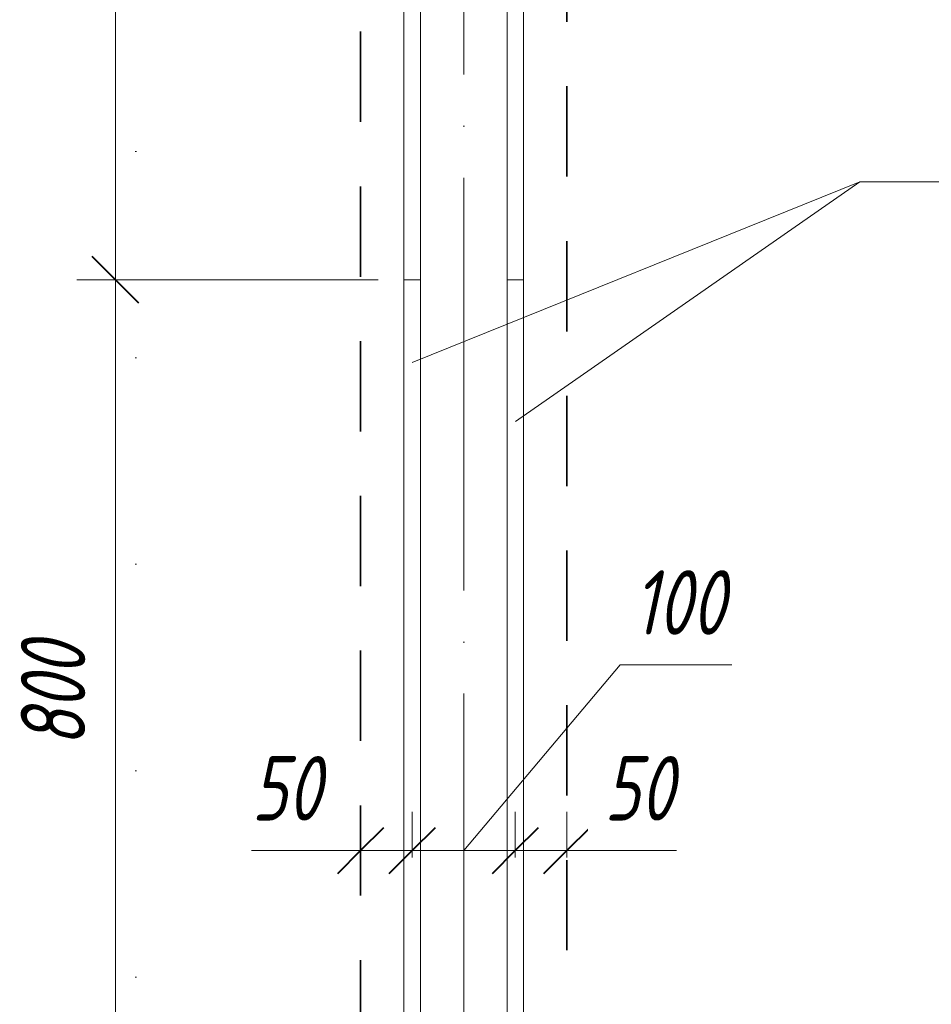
# Model space of a CAD drawing. Header units: millimetres. Extents: x 16591 to 26898, y 2073 to 13097.
# Tile 29 of 31: x 25057 to 25941, y 10198 to 11152. Entities that reach past the tile are written whole.
import ezdxf

# ---------------------------------------------------------------- set-up
doc = ezdxf.new("R2010")
doc.units = ezdxf.units.MM
for name, pattern in [('01 Штриховая _4 мм_', [150, 87.5, -62.5]), ('ADSK_Линия разреза', [400, 0, -200, 0, -200]), ('ADSK_Линия сетки', [500, 400, -50, 0, -50]), ('ADSK_Пунктирная_п5', [100, 0, -100])]:
    doc.linetypes.add(name, pattern=pattern)
for name, color, linetype, lineweight in [('A-____-____-DIMS', 211, 'Continuous', 9), ('A-____-____-DIMS-25', 211, 'Continuous', 9), ('G-____-____-SYMB', 111, 'ADSK_Пунктирная_п5', 20), ('S-COLS-____-MCUT', 52, 'Continuous', 50), ('S-GRID-____-OTLN', 1, 'Continuous', 9), ('S-RBAR-____-IDEN', 171, 'Continuous', 20), ('S-RBAR-____-OTLN', 171, 'Continuous', 100)]:
    doc.layers.add(name, color=color, linetype=linetype, lineweight=lineweight)
doc.styles.add('GOST Common_I_5', font='GOST_Common Italic.ttf', dxfattribs={"width": 0.8, "height": 62.5})
doc.dimstyles.new('ADSK_Округление_5мм__Узкий__3', dxfattribs={"dimscale": 304.8, "dimtxt": 0.206224, "dimasz": 0.147638, "dimexe": 0.123031, "dimexo": 0.000269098, "dimgap": 0.032808, "dimtad": 1, "dimdec": 0, "dimlfac": 304.8, "dimrnd": 5, "dimdsep": 46, "dimtxsty": 'GOST Common_I_5', "dimblk1": 'OBLIQUE', "dimblk2": 'OBLIQUE', "dimsah": 1, "dimcen": 0.09, "dimdle": 0.123031, "dimazin": 0, "dimtfac": 1, "dimtdec": 4, "dimtix": 1, "dimtmove": 1, "dimatfit": 3, "dimfxl": 1, "dimtvp": 1, "dimtfill": 1, "dimtolj": 1, "dimtzin": 0, "dimlwd": 20, "dimlwe": 20, "dimarcsym": 2})
doc.dimstyles.new('ADSK_Округление_5мм__Узкий__4', dxfattribs={"dimscale": 304.8, "dimtxt": 0.206224, "dimasz": 0.147638, "dimexe": 0.123031, "dimexo": 0.000269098, "dimgap": 0.032808, "dimtad": 1, "dimdec": 0, "dimlfac": 304.8, "dimrnd": 5, "dimdsep": 46, "dimtxsty": 'GOST Common_I_5', "dimblk1": 'OBLIQUE', "dimblk2": 'OBLIQUE', "dimsah": 1, "dimcen": 0.09, "dimdle": 0.123031, "dimazin": 0, "dimtfac": 1, "dimtdec": 4, "dimtix": 1, "dimtmove": 0, "dimatfit": 3, "dimfxl": 1, "dimtvp": 1, "dimtfill": 1, "dimtolj": 1, "dimtzin": 0, "dimlwd": 20, "dimlwe": 20, "dimarcsym": 2})

# ---------------------------------------------------------------- blocks, each defined once
blk = doc.blocks.new('DIMBLOCK51-КЖ1_ПЭ_ВЭ3_Армирование_Пилоны_Пм-3_1_2-2')
at = {"layer": 'A-____-____-DIMS-25', "lineweight": 20}
for p, q in [((25150.12, 11756.33), (25150.12, 10900)), ((25150.12, 11718.83), (25112.62, 11718.83)), ((25150.12, 11718.83), (25404.9, 11718.83)), ((25150.12, 10900), (25112.62, 10900)), ((25150.12, 10900), (25404.9, 10900))]:
    blk.add_line(p, q, dxfattribs=at)
at = {"layer": 'A-____-____-DIMS-25', "lineweight": 40}
for p, q in [((25150.12, 11718.83), (25127.62, 11741.33)), ((25150.12, 11718.83), (25172.62, 11696.33)), ((25150.12, 10900), (25127.62, 10922.5)), ((25150.12, 10900), (25172.62, 10877.5))]:
    blk.add_line(p, q, dxfattribs=at)
at = {"layer": 'A-____-____-DIMS-25', "color": 0, "lineweight": 20, "insert": (25058.44, 11256.68), "char_height": 62.5, "width": 126.5667, "attachment_point": 1, "rotation": 90, "line_spacing_factor": 1.022761, "style": 'GOST Common_I_5', "bg_fill": 3, "box_fill_scale": 1.25, "bg_fill_color": 256, "bg_fill_true_color": 13158600, "bg_fill_transparency": 0}
blk.add_mtext('820', dxfattribs=at)
blk = doc.blocks.new('_Oblique')
at = {"color": 0, "linetype": 'ByBlock', "lineweight": -2}
blk.add_line((-0.5, -0.5), (0.5, 0.5), dxfattribs=at)
blk = doc.blocks.new('DIMBLOCK52-КЖ1_ПЭ_ВЭ3_Армирование_Пилоны_Пм-3_1_2-2')
at = {"layer": 'A-____-____-DIMS-25', "lineweight": 40}
for p, q in [((25150.12, 10900), (25127.62, 10922.5)), ((25150.12, 10900), (25172.62, 10877.5)), ((25150.12, 10100), (25127.62, 10122.5)), ((25150.12, 10100), (25172.62, 10077.5))]:
    blk.add_line(p, q, dxfattribs=at)
at = {"layer": 'A-____-____-DIMS-25', "lineweight": 20}
for p, q in [((25150.12, 10900), (25112.62, 10900)), ((25150.12, 10900), (25150.12, 10100)), ((25150.12, 10900), (25404.9, 10900)), ((25150.12, 10100), (25112.62, 10100)), ((25150.12, 10100), (25156.94, 10100))]:
    blk.add_line(p, q, dxfattribs=at)
at = {"layer": 'A-____-____-DIMS-25', "color": 0, "lineweight": 20, "insert": (25058.44, 10447.26), "char_height": 62.5, "width": 126.5667, "attachment_point": 1, "rotation": 90, "line_spacing_factor": 1.022761, "style": 'GOST Common_I_5', "bg_fill": 3, "box_fill_scale": 1.25, "bg_fill_color": 256, "bg_fill_true_color": 13158600, "bg_fill_transparency": 0}
blk.add_mtext('800', dxfattribs=at)
blk = doc.blocks.new('DIMBLOCK54-КЖ1_ПЭ_ВЭ3_Армирование_Пилоны_Пм-3_1_2-2')
at = {"layer": 'A-____-____-DIMS-25', "lineweight": 20}
for p, q in [((25537.9, 10346.65), (25537.9, 10384.15)), ((25587.9, 10346.65), (25587.9, 10384.15)), ((25625.4, 10346.65), (25537.9, 10346.65)), ((25537.9, 10346.65), (25537.9, 10339.83)), ((25611.57, 10346.65), (25562.9, 10346.65)), ((25587.9, 10346.65), (25587.9, 10339.83)), ((25694.38, 10346.65), (25611.57, 10346.65))]:
    blk.add_line(p, q, dxfattribs=at)
at = {"layer": 'A-____-____-DIMS-25', "lineweight": 40}
for p, q in [((25537.9, 10346.65), (25560.4, 10369.15)), ((25587.9, 10346.65), (25610.4, 10369.15)), ((25537.9, 10346.65), (25515.4, 10324.15)), ((25587.9, 10346.65), (25565.4, 10324.15))]:
    blk.add_line(p, q, dxfattribs=at)
at = {"layer": 'A-____-____-DIMS-25', "color": 0, "lineweight": 20, "insert": (25624.07, 10438.33), "char_height": 62.5, "width": 84.3778, "attachment_point": 1, "line_spacing_factor": 1.022761, "style": 'GOST Common_I_5', "bg_fill": 3, "box_fill_scale": 1.25, "bg_fill_color": 256, "bg_fill_true_color": 13158600, "bg_fill_transparency": 0}
blk.add_mtext('50', dxfattribs=at)
blk = doc.blocks.new('DIMBLOCK55-КЖ1_ПЭ_ВЭ3_Армирование_Пилоны_Пм-3_1_2-2')
at = {"layer": 'A-____-____-DIMS-25', "lineweight": 20}
for p, q in [((25639.61, 10526.75), (25487.9, 10346.65)), ((25747.99, 10526.75), (25639.61, 10526.75)), ((25437.9, 10346.65), (25437.9, 10384.15)), ((25537.9, 10346.65), (25537.9, 10384.15)), ((25537.9, 10346.65), (25437.9, 10346.65)), ((25437.9, 10346.65), (25437.9, 10339.83)), ((25537.9, 10346.65), (25537.9, 10339.83))]:
    blk.add_line(p, q, dxfattribs=at)
at = {"layer": 'A-____-____-DIMS-25', "lineweight": 40}
for p, q in [((25437.9, 10346.65), (25460.4, 10369.15)), ((25537.9, 10346.65), (25560.4, 10369.15)), ((25437.9, 10346.65), (25415.4, 10324.15)), ((25537.9, 10346.65), (25515.4, 10324.15))]:
    blk.add_line(p, q, dxfattribs=at)
at = {"layer": 'A-____-____-DIMS-25', "color": 0, "lineweight": 20, "insert": (25652.11, 10618.43), "char_height": 62.5, "width": 115.0606, "attachment_point": 1, "line_spacing_factor": 1.022761, "style": 'GOST Common_I_5', "bg_fill": 3, "box_fill_scale": 1.25, "bg_fill_color": 256, "bg_fill_true_color": 13158600, "bg_fill_transparency": 0}
blk.add_mtext('100', dxfattribs=at)
blk = doc.blocks.new('DIMBLOCK56-КЖ1_ПЭ_ВЭ3_Армирование_Пилоны_Пм-3_1_2-2')
at = {"layer": 'A-____-____-DIMS-25', "lineweight": 20}
for p, q in [((25387.9, 10346.65), (25387.9, 10384.15)), ((25437.9, 10346.65), (25437.9, 10384.15)), ((25282.13, 10346.65), (25364.95, 10346.65)), ((25437.9, 10346.65), (25350.4, 10346.65)), ((25364.95, 10346.65), (25412.9, 10346.65)), ((25387.9, 10346.65), (25387.9, 10339.83)), ((25437.9, 10346.65), (25437.9, 10339.83))]:
    blk.add_line(p, q, dxfattribs=at)
at = {"layer": 'A-____-____-DIMS-25', "lineweight": 40}
for p, q in [((25387.9, 10346.65), (25410.4, 10369.15)), ((25437.9, 10346.65), (25460.4, 10369.15)), ((25387.9, 10346.65), (25365.4, 10324.15)), ((25437.9, 10346.65), (25415.4, 10324.15))]:
    blk.add_line(p, q, dxfattribs=at)
at = {"layer": 'A-____-____-DIMS-25', "color": 0, "lineweight": 20, "insert": (25282.13, 10438.33), "char_height": 62.5, "width": 84.3778, "attachment_point": 1, "line_spacing_factor": 1.022761, "style": 'GOST Common_I_5', "bg_fill": 3, "box_fill_scale": 1.25, "bg_fill_color": 256, "bg_fill_true_color": 13158600, "bg_fill_transparency": 0}
blk.add_mtext('50', dxfattribs=at)
blk = doc.blocks.new('Ricom_Марка_АрматурныйСтержень - Поз_ тип_Шаг-995026-КЖ1_ПЭ_ВЭ3_Армирование_Пилоны_Пм-3_1_2-2')
at = {"layer": 'S-RBAR-____-IDEN'}
blk.add_line((16619.87, 12029.21), (17119.87, 12029.21), dxfattribs=at)

msp = doc.modelspace()

# ---------------------------------------------------------------- linework, layer by layer
at = {"layer": 'G-____-____-SYMB', "linetype": 'ADSK_Линия разреза'}
msp.add_line((25169.8157, 12425.0519), (25169.8157, 6488.5669), dxfattribs=at)
at = {"layer": 'S-COLS-____-MCUT', "linetype": '01 Штриховая _4 мм_', "lineweight": 35}
for p, q in [((25387.9033, 12190.4844), (25387.9033, 10100)), ((25587.9033, 10100), (25587.9033, 12190.4844))]:
    msp.add_line(p, q, dxfattribs=at)
at = {"layer": 'S-GRID-____-OTLN', "linetype": 'ADSK_Линия сетки'}
msp.add_line((25487.9033, 5597.9375), (25487.9033, 13067.9121), dxfattribs=at)
at = {"layer": 'S-RBAR-____-IDEN'}
for p, q in [((25437.9032, 10819.9198), (25872.0988, 10994.9564)), ((25538.2137, 10762.5774), (25872.0988, 10994.9564)), ((25872.0988, 10994.9564), (25929.9835, 10994.9564)), ((25872.0988, 10994.9564), (25929.9835, 10994.9564))]:
    msp.add_line(p, q, dxfattribs=at)
at = {"layer": 'S-RBAR-____-OTLN', "lineweight": 20}
for p, q in [((25429.9032, 10900.0002), (25429.9032, 11700.0002)), ((25445.9032, 10900.0002), (25445.9032, 11700.0002)), ((25529.9032, 10900.0002), (25529.9032, 11700.0002)), ((25545.9032, 10900.0002), (25545.9032, 11700.0002)), ((25445.9032, 10900.0002), (25429.9032, 10900.0002)), ((25429.9032, 9877.0002), (25429.9032, 10900.0002)), ((25445.9032, 9877.0002), (25445.9032, 10900.0002)), ((25545.9032, 10900.0002), (25529.9032, 10900.0002)), ((25529.9032, 9877.0002), (25529.9032, 10900.0002)), ((25545.9032, 9877.0002), (25545.9032, 10900.0002))]:
    msp.add_line(p, q, dxfattribs=at)

# ---------------------------------------------------------------- block references
at = {"layer": 'S-RBAR-____-IDEN'}
msp.add_blockref('Ricom_Марка_АрматурныйСтержень - Поз_ тип_Шаг-995026-КЖ1_ПЭ_ВЭ3_Армирование_Пилоны_Пм-3_1_2-2', (9310.1148, -1034.2562), dxfattribs=at)

# ---------------------------------------------------------------- next in the draw order: dimensions: what is measured, and where the dimension line sits
at = {"layer": 'A-____-____-DIMS', "lineweight": 20}
dim = msp.add_linear_dim(base=(25150.1183, 10900.0002), p1=(25429.9032, 11718.8261), p2=(25429.9032, 10900.0002), angle=90, dimstyle='ADSK_Округление_5мм__Узкий__4', override={"dimpost": '<>', "dimfxl": 818.825974}, dxfattribs=at)
dim.commit()
dim.dimension.update_dxf_attribs({"geometry": 'DIMBLOCK51-КЖ1_ПЭ_ВЭ3_Армирование_Пилоны_Пм-3_1_2-2', "text_midpoint": (25108.8683, 11309.4132)})
dim = msp.add_linear_dim(base=(25537.9032, 10346.6493), p1=(25587.9033, 10314.8295), p2=(25537.9032, 10314.8295), dimstyle='ADSK_Округление_5мм__Узкий__3', override={"dimpost": '<>', "dimfxl": 50.00011}, dxfattribs=at)
dim.commit()
dim.dimension.update_dxf_attribs({"geometry": 'DIMBLOCK54-КЖ1_ПЭ_ВЭ3_Армирование_Пилоны_Пм-3_1_2-2', "text_midpoint": (25666.2565, 10396.6594), "dimtype": 160})

# ---------------------------------------------------------------- next in the draw order: dimensions: what is measured, and where the dimension line sits
dim = msp.add_linear_dim(base=(25150.1183, 10100), p1=(25429.9032, 10900.0002), p2=(25181.9381, 10100), angle=90, dimstyle='ADSK_Округление_5мм__Узкий__4', override={"dimpost": '<>', "dimfxl": 837.548185}, dxfattribs=at)
dim.commit()
dim.dimension.update_dxf_attribs({"geometry": 'DIMBLOCK52-КЖ1_ПЭ_ВЭ3_Армирование_Пилоны_Пм-3_1_2-2', "text_midpoint": (25108.8683, 10500.0001)})

# ---------------------------------------------------------------- next in the draw order: dimensions: what is measured, and where the dimension line sits
dim = msp.add_linear_dim(base=(25437.9032, 10346.6493), p1=(25537.9032, 10314.8295), p2=(25437.9032, 10314.8295), dimstyle='ADSK_Округление_5мм__Узкий__3', override={"dimpost": '<>', "dimfxl": 100}, dxfattribs=at)
dim.commit()
dim.dimension.update_dxf_attribs({"geometry": 'DIMBLOCK55-КЖ1_ПЭ_ВЭ3_Армирование_Пилоны_Пм-3_1_2-2', "text_midpoint": (25709.6414, 10576.7645), "dimtype": 160})

# ---------------------------------------------------------------- next in the draw order: dimensions: what is measured, and where the dimension line sits
dim = msp.add_linear_dim(base=(25387.9033, 10346.6493), p1=(25437.9032, 10314.8295), p2=(25387.9033, 10314.8295), dimstyle='ADSK_Округление_5мм__Узкий__3', override={"dimpost": '<>', "dimfxl": 49.99989}, dxfattribs=at)
dim.commit()
dim.dimension.update_dxf_attribs({"geometry": 'DIMBLOCK56-КЖ1_ПЭ_ВЭ3_Армирование_Пилоны_Пм-3_1_2-2', "text_midpoint": (25324.3225, 10396.6594), "dimtype": 160})

doc.saveas('drawing.dxf')
